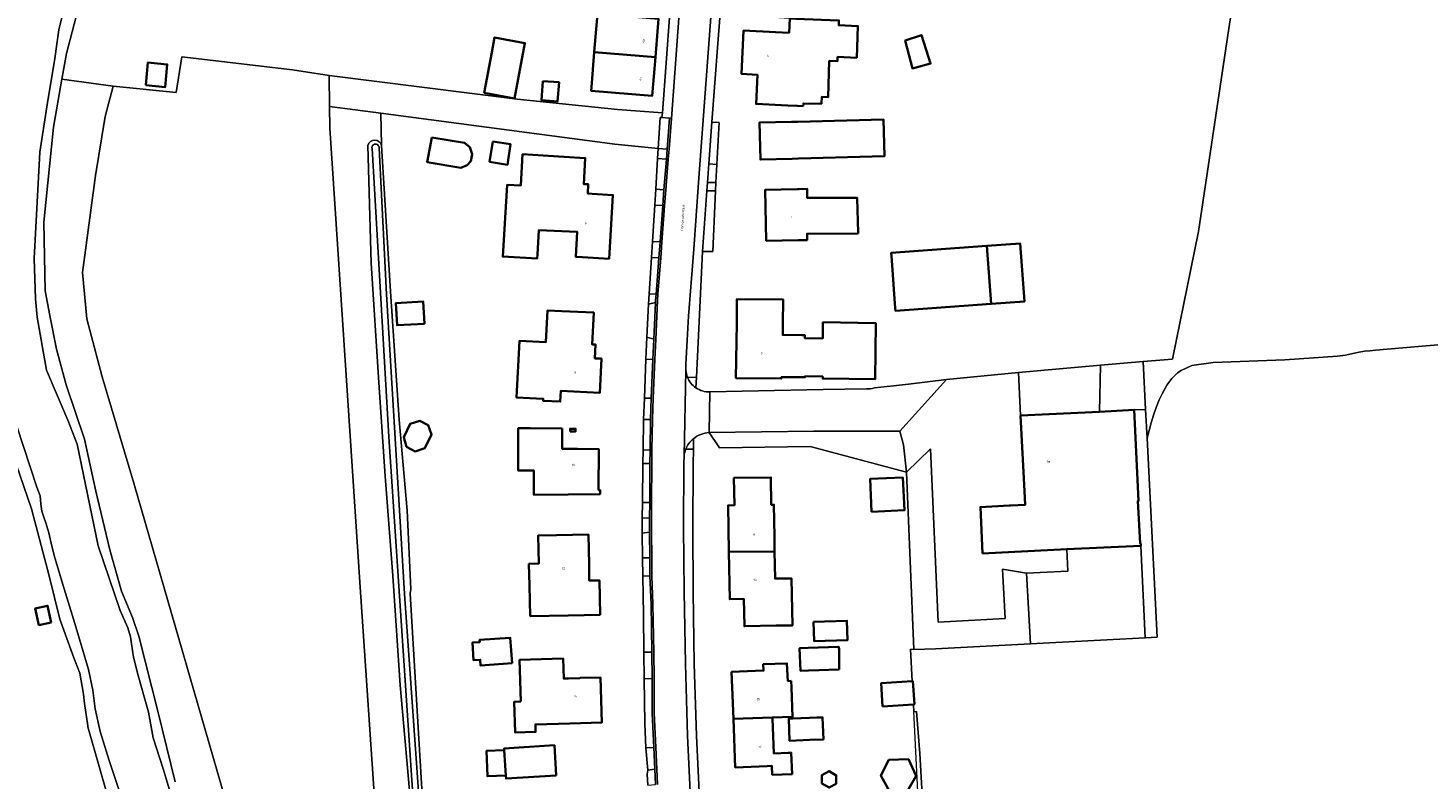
# Model space of a CAD drawing. Header units: metres. Extents: x 201541 to 204988, y 387833 to 394342.
# Tile 170 of 214: x 203635 to 203854, y 391605 to 391723. Entities that reach past the tile are written whole.
import ezdxf
from ezdxf.enums import TextEntityAlignment as Align

# ---------------------------------------------------------------- set-up
doc = ezdxf.new("R2010")
doc.units = ezdxf.units.M
doc.layers.get('Defpoints').update_dxf_attribs({"lineweight": 25})
for name, color, linetype, lineweight in [('B-WE-GR-BOUWLAND-GV', 80, 'Continuous', 13), ('B-WE-GR-GROENVOORZIENING-GV', 80, 'Continuous', 18), ('B-WE-GR-HOUTWAL-GV', 40, 'Continuous', 13), ('B-WE-IE-TERREINAFSCHEIDING_KUNSTMATIG_HEKWERK-G', 20, 'IE-TERREINAFSCHEIDING-KUNSTMATIG', 18), ('B-WE-IE-TERREINAFSCHEIDING_KUNSTMATIG_MUUR-G', 90, 'IE-TERREINAFSCHEIDING-KUNSTMATIG-DICHT', 18), ('B-WE-OG-BEBOUWING-GV', 7, 'Continuous', 35), ('B-WE-OG-BEBOUWING-T18', 10, 'Continuous', 18), ('B-WE-OG-BEBOUWING_LOODS-GV', 7, 'Continuous', 35), ('B-WE-OG-TERREIN_ERF-GV', 7, 'Continuous', 18), ('B-WE-OG-TERREIN_ONBEGROEID-GV', 7, 'Continuous', 18), ('B-WE-OG-WATER-GV', 130, 'Continuous', 18), ('B-WE-OG-WATER_SLOOT-GV', 120, 'Continuous', 18), ('B-WE-VH-ONVERHARD-GV', 252, 'Continuous', 18), ('B-WE-VH-VERHARDING_ASFALT-GV', 252, 'Continuous', 18), ('B-WE-VH-VERHARDING_BETON-GV', 252, 'Continuous', 18), ('B-WE-VH-VERHARDING_BETONSTRAATSTEEN-GV', 252, 'Continuous', 18), ('B-WE-VH-VERHARDING_GRASBETONSTEEN-GV', 70, 'Continuous', 18), ('B-WE-VH-VERHARDING_HALFVERHARDING-GV', 252, 'Continuous', 18), ('B-WE-VH-VERHARDING_OPEN-GV', 252, 'Continuous', 18), ('B-WE-VH-VERHARDING_STRAATBAKSTEEN-GV', 252, 'Continuous', 18), ('B-WE-VH-VERHARDING_TEGEL-GV', 252, 'Continuous', 18)]:
    doc.layers.add(name, color=color, linetype=linetype, lineweight=lineweight)
doc.styles.add('NLCS-ISO-M200-T18', font='NLCS-ISO.ttf', dxfattribs={"height": 0.36})
doc.linetypes.add('IE-TERREINAFSCHEIDING-KUNSTMATIG', pattern='A,4,[82,NLCS.SHX,S=0.75,R=90,X=0,Y=0],4,-2', length=10)
doc.linetypes.add('IE-TERREINAFSCHEIDING-KUNSTMATIG-DICHT', pattern='A,8,-1,[82,NLCS.SHX,S=0.75,R=90,X=0,Y=0],-1', length=10)

msp = doc.modelspace()

# ---------------------------------------------------------------- linework, layer by layer
at = {"layer": 'B-WE-GR-BOUWLAND-GV'}
msp.add_lwpolyline([(203866.731, 391674.142), (203845.931, 391672.367), (203845.072, 391672.306), (203844.217, 391672.224), (203843.37, 391672.098), (203842.847, 391671.988), (203841.707, 391671.685), (203841.244, 391671.583), (203840.013, 391671.446), (203831.75, 391670.866), (203820.488, 391670.477), (203817.145, 391669.98), (203815.475, 391669.21), (203814.92, 391668.818), (203814.023, 391667.935), (203813.262, 391666.896), (203812.503, 391665.536), (203812.065, 391664.594), (203811.59, 391663.411), (203811.176, 391662.216), (203810.808, 391661.012), (203810.47, 391659.802), (203810.148, 391658.589), (203811.733, 391627.429), (203809.874, 391627.332), (203791.866, 391626.388), (203777.013, 391625.609), (203773.615, 391625.499), (203773.113, 391625.526), (203773.367, 391620.51), (203773.478, 391620.517), (203773.712, 391616.893), (203773.551, 391616.883), (203773.61, 391615.724), (203774.01, 391615.744), (203774.526, 391609.205), (203775.8, 391587.157)], dxfattribs=at)
at = {"layer": 'B-WE-GR-GROENVOORZIENING-GV'}
msp.add_lwpolyline([(203828.421, 391757.624), (203822.938, 391722.813), (203818.232, 391690.996), (203814.118, 391670.959), (203809.536, 391670.613), (203809.918, 391663.102), (203810.148, 391658.589), (203810.47, 391659.802), (203810.808, 391661.012), (203811.176, 391662.216), (203811.59, 391663.411), (203812.065, 391664.594), (203812.503, 391665.536), (203813.262, 391666.896), (203814.023, 391667.935), (203814.92, 391668.818), (203815.475, 391669.21), (203817.145, 391669.98), (203820.488, 391670.477), (203831.75, 391670.866), (203840.013, 391671.446), (203841.244, 391671.583), (203841.707, 391671.685), (203842.847, 391671.988), (203843.37, 391672.098), (203844.217, 391672.224), (203845.072, 391672.306), (203845.931, 391672.367), (203866.731, 391674.142)], dxfattribs=at)
msp.add_lwpolyline([(203682.088, 391710.585), (203682.028, 391715.409), (203676.264, 391716.336), (203658.944, 391718.353), (203658.028, 391712.774), (203648.153, 391713.772), (203646.915, 391709.011), (203645.405, 391699.745), (203643.342, 391684.561), (203644.062, 391677.296), (203646.465, 391668.222), (203651.392, 391651.552), (203667.351, 391596.5), (203689.451, 391597.516), (203686.856, 391635.242), (203682.13, 391707.193)], close=True, dxfattribs=at)
at = {"layer": 'B-WE-GR-HOUTWAL-GV'}
for points in [[(203667.351, 391596.5), (203651.392, 391651.552), (203646.465, 391668.222), (203644.062, 391677.296), (203643.342, 391684.561), (203645.405, 391699.745), (203646.915, 391709.011), (203648.153, 391713.772), (203640.123, 391714.836), (203638.803, 391707.327), (203637.286, 391692.434), (203637.505, 391681.666), (203638.245, 391677.84), (203639.316, 391672.519), (203640.815, 391666.938), (203643.657, 391658.425), (203645.478, 391650.288), (203647.633, 391641.122), (203649.472, 391634.631), (203651.18, 391630.502), (203652.195, 391627.573), (203655.216, 391615.6), (203657.859, 391604.743)], [(203690.226, 391704.448), (203690.107, 391709.522), (203682.088, 391710.585), (203682.13, 391707.193), (203686.856, 391635.242), (203689.451, 391597.516)], [(203694.958, 391599.242), (203693.13, 391619.876), (203691.981, 391637.022), (203690.809, 391652.635), (203689.813, 391667.309), (203688.566, 391686.016), (203688.064, 391704.469)]]:
    msp.add_lwpolyline(points, dxfattribs=at)
msp.add_lwpolyline([(203688.064, 391704.469, -0.7775033), (203690.226, 391704.448)], format="xyb", dxfattribs=at)
at = {"layer": 'B-WE-IE-TERREINAFSCHEIDING_KUNSTMATIG_HEKWERK-G'}
for points in [[(203648.153, 391713.772), (203658.028, 391712.774), (203658.944, 391718.353), (203676.264, 391716.336), (203682.028, 391715.409)], [(203682.088, 391710.585), (203682.13, 391707.193), (203686.856, 391635.242), (203689.451, 391597.516), (203667.351, 391596.5), (203651.392, 391651.552), (203646.465, 391668.222), (203644.062, 391677.296), (203643.342, 391684.561), (203645.405, 391699.745), (203646.915, 391709.011), (203648.153, 391713.772)], [(203682.028, 391715.409), (203682.088, 391710.585)], [(203690.107, 391709.522), (203726.788, 391704.658), (203733.564, 391703.981)], [(203690.226, 391704.448), (203690.107, 391709.522)], [(203809.536, 391670.613), (203809.918, 391663.102)], [(203809.918, 391663.102), (203811.733, 391627.429)], [(203791.866, 391626.388), (203777.013, 391625.609), (203773.615, 391625.499)], [(203809.874, 391627.332), (203791.866, 391626.388)], [(203811.733, 391627.429), (203809.874, 391627.332)], [(203766.076, 391587.11), (203775.074, 391587.659), (203774.191, 391604.246), (203773.551, 391616.883)]]:
    msp.add_lwpolyline(points, dxfattribs=at)
at = {"layer": 'B-WE-IE-TERREINAFSCHEIDING_KUNSTMATIG_MUUR-G'}
msp.add_lwpolyline([(203742.525, 391697.35), (203742.111, 391687.871)], dxfattribs=at)
at = {"layer": 'B-WE-OG-BEBOUWING-GV'}
for points in [[(203733.115, 391718.295), (203733.606, 391724.329), (203724.031, 391725.109), (203723.54, 391719.075)], [(203756.29, 391710.639), (203756.306, 391711.056), (203759.144, 391710.993), (203759.195, 391712.062), (203760.167, 391712.029), (203760.351, 391717.702), (203761.643, 391717.652), (203761.67, 391718.333), (203764.657, 391718.214), (203764.856, 391723.17), (203761.85, 391723.291), (203761.881, 391724.057), (203755.105, 391724.326), (203754.162, 391724.364), (203754.073, 391722.127), (203751.929, 391722.228), (203746.938, 391722.463), (203746.62, 391715.669), (203749.107, 391715.553), (203748.892, 391710.967), (203753.886, 391710.732), (203755.372, 391710.662)], [(203706.316, 391712.693), (203711.045, 391711.811), (203712.667, 391720.507), (203707.938, 391721.39), (203707.502, 391719.052)], [(203772.24, 391720.917), (203773.421, 391716.541), (203776.237, 391717.301), (203774.837, 391721.739)], [(203723.54, 391719.075), (203723.096, 391713.62), (203723.049, 391713.041), (203732.624, 391712.261), (203733.115, 391718.295)], [(203653.262, 391713.887), (203656.295, 391713.586), (203656.652, 391717.169), (203653.615, 391717.471)], [(203715.503, 391714.552), (203715.271, 391711.555), (203717.792, 391711.36), (203718.025, 391714.357)], [(203755.421, 391708.19), (203754.424, 391708.163), (203749.425, 391708.036), (203749.572, 391702.256), (203754.57, 391702.382), (203755.534, 391702.408), (203768.996, 391702.778), (203768.837, 391708.558)], [(203698.097, 391705.732), (203697.381, 391701.838), (203702.641, 391700.944), (203703.649, 391701.369), (203704.205, 391702.016), (203704.427, 391703.101), (203704.045, 391704.18), (203703.224, 391704.895)], [(203707.664, 391705.078), (203707.137, 391701.914), (203709.937, 391701.442), (203710.412, 391704.667)], [(203717.146, 391702.782), (203712.318, 391703.08), (203712.016, 391698.18), (203709.908, 391698.31), (203709.216, 391687.06), (203714.594, 391686.729), (203714.635, 391687.393), (203714.871, 391691.213), (203720.891, 391690.91), (203720.651, 391687.022), (203720.87, 391687.008), (203725.861, 391686.7), (203726.478, 391696.696), (203723.235, 391696.896), (203722.516, 391696.94), (203722.605, 391698.377), (203721.886, 391698.422), (203722.136, 391702.474)], [(203755.476, 391689.615), (203755.784, 391689.621), (203756.89, 391689.643), (203756.883, 391690.617), (203764.884, 391690.671), (203764.883, 391690.824), (203764.721, 391696.169), (203764.72, 391696.282), (203756.912, 391696.237), (203756.913, 391697.648), (203755.627, 391697.622), (203755.331, 391697.617), (203750.332, 391697.527), (203750.477, 391689.524)], [(203785.055, 391688.716), (203785.717, 391679.653), (203790.958, 391680.036), (203790.296, 391689.099)], [(203696.947, 391676.53), (203696.756, 391680.006), (203692.455, 391679.77), (203692.646, 391676.294)], [(203759.34, 391668.241), (203759.334, 391667.947), (203767.537, 391667.842), (203767.65, 391676.643), (203759.374, 391676.752), (203759.341, 391674.219), (203756.55, 391674.255), (203756.556, 391674.722), (203756.075, 391674.728), (203753.083, 391674.767), (203753.106, 391676.529), (203753.147, 391680.305), (203745.904, 391680.4), (203745.855, 391676.624), (203745.744, 391668.017), (203752.835, 391667.931), (203752.837, 391668.131), (203756.204, 391668.139), (203756.544, 391668.14), (203756.548, 391668.298)], [(203718.464, 391678.488), (203716.21, 391678.587), (203715.955, 391673.63), (203711.813, 391673.836), (203711.373, 391664.968), (203715.539, 391664.762), (203715.524, 391664.453), (203718.216, 391664.32), (203718.299, 391665.993), (203724.433, 391665.719), (203724.672, 391671.057), (203723.643, 391671.103), (203723.739, 391673.251), (203723.239, 391673.273), (203723.459, 391678.268)], [(203693.701, 391658.736), (203694.142, 391657.236), (203695.485, 391656.519), (203697.023, 391657.025), (203698.025, 391659.194), (203697.536, 391660.609), (203696.197, 391661.306), (203694.7, 391660.849)], [(203784.354, 391640.537), (203797.597, 391641.18), (203809.178, 391641.742), (203809.173, 391642.063), (203809.069, 391642.098), (203808.71, 391648.786), (203808.815, 391648.753), (203808.126, 391663.015), (203802.678, 391662.749), (203790.341, 391662.152), (203790.926, 391650.318), (203791.033, 391648.15), (203788.806, 391648.036), (203788.54, 391648.023), (203784.035, 391647.802)], [(203718.519, 391660.097), (203713.52, 391660.143), (203711.637, 391660.162), (203711.628, 391653.527), (203714.085, 391653.524), (203714.075, 391649.725), (203719.464, 391649.781), (203724.463, 391649.833), (203724.456, 391650.469), (203724.208, 391650.471), (203724.245, 391656.881), (203720.916, 391656.918), (203718.49, 391656.946)], [(203719.748, 391659.653), (203720.617, 391659.65), (203720.618, 391660.078), (203720.618, 391660.08), (203720.215, 391660.081), (203719.75, 391660.083)], [(203751.769, 391643.166), (203751.695, 391648.165), (203751.277, 391648.159), (203751.213, 391652.458), (203745.427, 391652.373), (203745.505, 391648.074), (203744.505, 391648.059), (203744.637, 391640.778), (203751.807, 391640.84)], [(203767, 391647.046), (203772.158, 391647.317), (203771.888, 391652.455), (203766.748, 391652.204)], [(203719.464, 391630.825), (203724.463, 391630.92), (203724.36, 391636.305), (203722.762, 391636.275), (203722.752, 391636.762), (203722.73, 391638.284), (203722.72, 391638.791), (203722.63, 391643.477), (203717.632, 391643.382), (203714.731, 391643.327), (203714.842, 391638.941), (203713.303, 391638.895), (203713.388, 391635.489), (203713.509, 391630.712)], [(203752.058, 391629.218), (203754.578, 391629.264), (203754.444, 391636.623), (203754.249, 391636.62), (203751.876, 391636.582), (203751.807, 391640.84), (203744.637, 391640.778), (203744.772, 391633.367), (203746.981, 391633.406), (203747.059, 391629.127)], [(203638.456, 391629.739), (203637.895, 391632.331), (203635.964, 391631.914), (203636.525, 391629.321)], [(203757.871, 391629.821), (203757.973, 391626.788), (203763.233, 391626.963), (203763.131, 391629.997)], [(203710.681, 391623.325), (203710.384, 391627.336), (203705.568, 391626.979), (203705.593, 391626.647), (203704.444, 391626.563), (203704.646, 391623.79), (203705.675, 391623.865), (203705.74, 391622.967)], [(203712.024, 391617.315), (203710.998, 391617.288), (203711.126, 391612.478), (203714.342, 391612.564), (203714.311, 391613.733), (203719.737, 391613.903), (203724.734, 391614.06), (203724.514, 391621.117), (203721.337, 391621.017), (203721.261, 391621.015), (203719.517, 391620.96), (203718.761, 391620.936), (203718.655, 391624.085), (203711.85, 391623.859)], [(203761.939, 391622.646), (203761.927, 391625.59), (203761.814, 391625.921), (203757.034, 391625.739), (203755.699, 391625.689), (203755.834, 391622.147), (203757.103, 391622.195), (203761.909, 391622.365)], [(203754.414, 391620.564), (203753.872, 391620.537), (203753.725, 391623.307), (203750.027, 391623.167), (203750.065, 391622.168), (203745.069, 391621.98), (203745.347, 391614.594), (203751.392, 391614.831), (203751.44, 391614.833), (203754.627, 391614.935), (203754.452, 391619.548)], [(203768.722, 391616.572), (203773.551, 391616.883), (203773.712, 391616.893), (203773.478, 391620.517), (203773.367, 391620.51), (203768.489, 391620.197)], [(203745.347, 391614.594), (203745.632, 391607.015), (203750.629, 391607.203), (203751.374, 391607.231), (203751.427, 391605.853), (203754.536, 391605.97), (203754.41, 391609.314), (203754.221, 391609.307), (203753.919, 391609.295), (203751.652, 391609.21), (203751.447, 391614.648), (203751.44, 391614.833), (203751.392, 391614.831)], [(203758.399, 391614.811), (203757.248, 391614.767), (203754.637, 391614.669), (203754.02, 391614.646), (203754.15, 391611.195), (203757.316, 391611.314), (203759.457, 391611.395), (203759.327, 391614.846)], [(203709.45, 391609.709), (203706.641, 391609.6), (203706.796, 391605.612), (203709.699, 391605.725)], [(203717.596, 391605.746), (203717.299, 391610.483), (203709.432, 391609.99), (203709.45, 391609.709), (203709.699, 391605.725), (203709.729, 391605.252)], [(203759.19, 391604.505), (203760.325, 391603.832), (203761.428, 391604.451), (203761.46, 391605.744), (203760.325, 391606.417), (203759.222, 391605.798)], [(203768.462, 391605.716), (203769.83, 391603.186), (203772.577, 391603.239), (203773.972, 391605.684), (203772.776, 391608.272), (203769.696, 391608.217)]]:
    msp.add_lwpolyline(points, close=True, dxfattribs=at)
at = {"layer": 'B-WE-OG-BEBOUWING_LOODS-GV'}
msp.add_lwpolyline([(203785.717, 391679.653), (203785.055, 391688.716), (203770.059, 391687.62), (203770.093, 391687.146), (203770.691, 391678.974), (203770.721, 391678.557)], close=True, dxfattribs=at)
at = {"layer": 'B-WE-OG-TERREIN_ERF-GV'}
for points in [[(203650.362, 391788.505), (203650.322, 391788.243), (203650.437, 391788.038), (203651.819, 391785.578), (203652.292, 391784.549), (203651.494, 391779.979), (203648.689, 391756.596), (203646.249, 391742.951), (203643.828, 391730.294), (203640.835, 391718.889), (203640.123, 391714.836), (203648.153, 391713.772), (203658.028, 391712.774), (203658.944, 391718.353), (203676.264, 391716.336), (203682.028, 391715.409), (203711.464, 391711.733), (203727.161, 391710.103), (203734.209, 391709.571), (203737.096, 391748.787), (203737.969, 391758.946), (203738.214, 391762.92), (203738.216, 391762.962)], [(203741.627, 391665.839), (203759.386, 391666.209), (203766.194, 391666.319), (203766.51, 391666.314), (203766.824, 391666.343), (203767.134, 391666.405), (203767.435, 391666.5), (203770.452, 391666.793), (203772.765, 391667.053), (203778.732, 391667.81), (203790.009, 391668.876), (203802.866, 391670.021), (203809.536, 391670.613), (203814.118, 391670.959), (203818.232, 391690.996), (203822.938, 391722.813), (203828.421, 391757.624), (203824.651, 391758.314), (203823.897, 391758.473), (203825.011, 391764.068), (203826.252, 391773.025), (203826.329, 391773.813), (203825.09, 391773.934), (203815.95, 391774.872)], [(203756.306, 391711.056), (203756.29, 391710.639), (203755.372, 391710.662), (203753.886, 391710.732), (203748.892, 391710.967), (203749.107, 391715.553), (203746.62, 391715.669), (203746.938, 391722.463), (203751.929, 391722.228), (203754.073, 391722.127), (203754.162, 391724.364), (203751.552, 391724.524), (203743.305, 391725.249), (203743.237, 391724.437), (203742.899, 391720.417), (203741.98, 391708.133), (203743.097, 391708.066), (203742.746, 391701.495), (203742.594, 391698.64), (203742.525, 391697.35), (203742.111, 391687.871), (203740.513, 391687.871), (203739.541, 391668.13), (203739.461, 391666.495)], [(203764.856, 391723.17), (203764.657, 391718.214), (203761.67, 391718.333), (203761.643, 391717.652), (203760.351, 391717.702), (203760.167, 391712.029), (203759.195, 391712.062), (203759.144, 391710.993), (203756.306, 391711.056)], [(203731.948, 391604.24), (203731.845, 391605.922), (203731.915, 391606.574), (203731.633, 391610.069), (203731.481, 391613.876), (203731.374, 391620.899), (203731.333, 391625.061), (203731.278, 391630.964), (203731.156, 391636.998), (203731.099, 391639.858), (203731.026, 391643.723), (203731.059, 391646.086), (203731.093, 391648.496), (203731.179, 391654.623), (203731.209, 391656.72), (203731.257, 391661.51), (203731.391, 391664.862), (203731.636, 391670.999), (203731.773, 391674.417), (203732.043, 391679.592), (203732.144, 391681.192), (203732.505, 391686.919), (203732.664, 391689.425), (203733.022, 391695.108), (203733.182, 391697.638), (203733.464, 391702.441), (203733.564, 391703.981), (203726.788, 391704.658), (203690.107, 391709.522), (203690.226, 391704.448), (203691.626, 391681.568), (203692.995, 391661.46), (203694.217, 391647.274), (203694.8, 391634.916), (203694.701, 391634.238), (203696.809, 391599.254)], [(203781.722, 391587.415), (203775.8, 391587.157), (203774.526, 391609.205), (203774.01, 391615.744), (203773.61, 391615.724), (203773.551, 391616.883), (203768.722, 391616.572), (203768.489, 391620.197), (203773.367, 391620.51), (203773.113, 391625.526), (203773.615, 391625.499), (203772.478, 391653.26), (203757.366, 391657.306), (203743.172, 391657.078), (203741.528, 391659.462)], [(203739.089, 391658.514), (203739.077, 391657.001), (203739.076, 391656.877), (203739.056, 391654.483), (203739.01, 391644.488), (203739.052, 391634.494), (203739.221, 391623.222), (203739.575, 391611.956), (203740.09, 391600.967), (203740.728, 391589.985), (203741.306, 391579.712), (203742.259, 391569.468), (203743.405, 391559.331), (203744.93, 391549.244), (203745.345, 391546.425), (203745.771, 391543.609)], [(203647.626, 391601.274), (203644.217, 391613.369), (203644.225, 391613.52), (203643.661, 391617.04), (203643.538, 391618.502), (203642.947, 391621.792), (203641.831, 391624.608), (203641.518, 391625.489), (203639.824, 391630.21), (203638.157, 391637.051), (203635.362, 391647.515), (203632.983, 391654.534)]]:
    msp.add_lwpolyline(points, dxfattribs=at)
for points in [[(203723.096, 391713.62), (203723.54, 391719.075), (203724.031, 391725.109), (203733.606, 391724.329), (203733.115, 391718.295), (203732.624, 391712.261), (203723.049, 391713.041)], [(203707.502, 391719.052), (203707.938, 391721.39), (203712.667, 391720.507), (203711.045, 391711.811), (203706.316, 391712.693)], [(203773.421, 391716.541), (203772.24, 391720.917), (203774.837, 391721.739), (203776.237, 391717.301)], [(203653.262, 391713.887), (203653.615, 391717.471), (203656.652, 391717.169), (203656.295, 391713.586)], [(203715.503, 391714.552), (203718.025, 391714.357), (203717.792, 391711.36), (203715.271, 391711.555)], [(203755.534, 391702.408), (203754.57, 391702.382), (203749.572, 391702.256), (203749.425, 391708.036), (203754.424, 391708.163), (203755.421, 391708.19), (203768.837, 391708.558), (203768.996, 391702.778)], [(203698.097, 391705.732), (203703.224, 391704.895), (203704.045, 391704.18), (203704.427, 391703.101), (203704.205, 391702.016), (203703.649, 391701.369), (203702.641, 391700.944), (203697.381, 391701.838)], [(203707.664, 391705.078), (203710.412, 391704.667), (203709.937, 391701.442), (203707.137, 391701.914)], [(203717.146, 391702.782), (203722.136, 391702.474), (203721.886, 391698.422), (203722.605, 391698.377), (203722.516, 391696.94), (203723.235, 391696.896), (203726.478, 391696.696), (203725.861, 391686.7), (203720.87, 391687.008), (203720.651, 391687.022), (203720.891, 391690.91), (203714.871, 391691.213), (203714.635, 391687.393), (203714.594, 391686.729), (203709.216, 391687.06), (203709.908, 391698.31), (203712.016, 391698.18), (203712.318, 391703.08)], [(203755.784, 391689.621), (203755.476, 391689.615), (203750.477, 391689.524), (203750.332, 391697.527), (203755.331, 391697.617), (203755.627, 391697.622), (203756.913, 391697.648), (203756.912, 391696.237), (203764.72, 391696.282), (203764.721, 391696.169), (203764.883, 391690.824), (203764.884, 391690.671), (203756.883, 391690.617), (203756.89, 391689.643)], [(203785.717, 391679.653), (203770.721, 391678.557), (203770.691, 391678.974), (203770.093, 391687.146), (203770.059, 391687.62), (203785.055, 391688.716), (203790.296, 391689.099), (203790.958, 391680.036)], [(203696.947, 391676.53), (203692.646, 391676.294), (203692.455, 391679.77), (203696.756, 391680.006)], [(203756.204, 391668.139), (203752.837, 391668.131), (203752.835, 391667.931), (203745.744, 391668.017), (203745.855, 391676.624), (203745.904, 391680.4), (203753.147, 391680.305), (203753.106, 391676.529), (203753.083, 391674.767), (203756.075, 391674.728), (203756.556, 391674.722), (203756.55, 391674.255), (203759.341, 391674.219), (203759.374, 391676.752), (203767.65, 391676.643), (203767.537, 391667.842), (203759.334, 391667.947), (203759.34, 391668.241), (203756.548, 391668.298), (203756.544, 391668.14)], [(203716.21, 391678.587), (203718.464, 391678.488), (203723.459, 391678.268), (203723.239, 391673.273), (203723.739, 391673.251), (203723.643, 391671.103), (203724.672, 391671.057), (203724.433, 391665.719), (203718.299, 391665.993), (203718.216, 391664.32), (203715.524, 391664.453), (203715.539, 391664.762), (203711.373, 391664.968), (203711.813, 391673.836), (203715.955, 391673.63)], [(203693.701, 391658.736), (203694.7, 391660.849), (203696.197, 391661.306), (203697.536, 391660.609), (203698.025, 391659.194), (203697.023, 391657.025), (203695.485, 391656.519), (203694.142, 391657.236)], [(203720.916, 391656.918), (203724.245, 391656.881), (203724.208, 391650.471), (203724.456, 391650.469), (203724.463, 391649.833), (203719.464, 391649.781), (203714.075, 391649.725), (203714.085, 391653.524), (203711.628, 391653.527), (203711.637, 391660.162), (203713.52, 391660.143), (203718.519, 391660.097), (203718.49, 391656.946)], [(203720.215, 391660.081), (203720.618, 391660.08), (203720.618, 391660.078), (203720.617, 391659.65), (203719.748, 391659.653), (203719.75, 391660.083)], [(203751.876, 391636.582), (203754.249, 391636.62), (203754.444, 391636.623), (203754.578, 391629.264), (203752.058, 391629.218), (203747.059, 391629.127), (203746.981, 391633.406), (203744.772, 391633.367), (203744.637, 391640.778), (203744.505, 391648.059), (203745.505, 391648.074), (203745.427, 391652.373), (203751.213, 391652.458), (203751.277, 391648.159), (203751.695, 391648.165), (203751.769, 391643.166), (203751.807, 391640.84)], [(203771.888, 391652.455), (203772.158, 391647.317), (203767, 391647.046), (203766.748, 391652.204)], [(203722.73, 391638.284), (203722.752, 391636.762), (203722.762, 391636.275), (203724.36, 391636.305), (203724.463, 391630.92), (203719.464, 391630.825), (203713.509, 391630.712), (203713.388, 391635.489), (203713.303, 391638.895), (203714.842, 391638.941), (203714.731, 391643.327), (203717.632, 391643.382), (203722.63, 391643.477), (203722.72, 391638.791)], [(203638.456, 391629.739), (203636.525, 391629.321), (203635.964, 391631.914), (203637.895, 391632.331)], [(203757.871, 391629.821), (203763.131, 391629.997), (203763.233, 391626.963), (203757.973, 391626.788)], [(203710.681, 391623.325), (203705.74, 391622.967), (203705.675, 391623.865), (203704.646, 391623.79), (203704.444, 391626.563), (203705.593, 391626.647), (203705.568, 391626.979), (203710.384, 391627.336)], [(203719.517, 391620.96), (203721.261, 391621.015), (203721.337, 391621.017), (203724.514, 391621.117), (203724.734, 391614.06), (203719.737, 391613.903), (203714.311, 391613.733), (203714.342, 391612.564), (203711.126, 391612.478), (203710.998, 391617.288), (203712.024, 391617.315), (203711.85, 391623.859), (203718.655, 391624.085), (203718.761, 391620.936)], [(203761.939, 391622.646), (203761.909, 391622.365), (203757.103, 391622.195), (203755.834, 391622.147), (203755.699, 391625.689), (203757.034, 391625.739), (203761.814, 391625.921), (203761.927, 391625.59)], [(203753.725, 391623.307), (203753.872, 391620.537), (203754.414, 391620.564), (203754.452, 391619.548), (203754.627, 391614.935), (203751.44, 391614.833), (203751.447, 391614.648), (203751.652, 391609.21), (203753.919, 391609.295), (203754.221, 391609.307), (203754.41, 391609.314), (203754.536, 391605.97), (203751.427, 391605.853), (203751.374, 391607.231), (203750.629, 391607.203), (203745.632, 391607.015), (203745.347, 391614.594), (203745.069, 391621.98), (203750.065, 391622.168), (203750.027, 391623.167)], [(203757.248, 391614.767), (203758.399, 391614.811), (203759.327, 391614.846), (203759.457, 391611.395), (203757.316, 391611.314), (203754.15, 391611.195), (203754.02, 391614.646), (203754.637, 391614.669)], [(203717.596, 391605.746), (203709.729, 391605.252), (203709.699, 391605.725), (203706.796, 391605.612), (203706.641, 391609.6), (203709.45, 391609.709), (203709.432, 391609.99), (203717.299, 391610.483)], [(203759.19, 391604.505), (203759.222, 391605.798), (203760.325, 391606.417), (203761.46, 391605.744), (203761.428, 391604.451), (203760.325, 391603.832)], [(203769.696, 391608.217), (203772.776, 391608.272), (203773.972, 391605.684), (203772.577, 391603.239), (203769.83, 391603.186), (203768.462, 391605.716)]]:
    msp.add_lwpolyline(points, close=True, dxfattribs=at)
for points in [[(203739.461, 391666.495, 0.1571029), (203741.627, 391665.839)], [(203741.528, 391659.462, 0.156971), (203739.089, 391658.514)]]:
    msp.add_lwpolyline(points, format="xyb", dxfattribs=at)
at = {"layer": 'B-WE-OG-TERREIN_ONBEGROEID-GV'}
for points in [[(203741.49, 391701.589), (203742.746, 391701.495), (203743.097, 391708.066), (203741.98, 391708.133)], [(203740.513, 391687.871), (203742.111, 391687.871), (203742.525, 391697.35), (203741.19, 391697.361)]]:
    msp.add_lwpolyline(points, close=True, dxfattribs=at)
at = {"layer": 'B-WE-OG-WATER-GV'}
for points in [[(203657.161, 391602.962), (203655.976, 391606.768), (203654.456, 391611.653), (203653.689, 391615.639), (203652.097, 391621.383), (203651.335, 391624.272), (203651.051, 391626.394), (203650.881, 391627.493), (203650.481, 391628.89), (203649.29, 391631.576), (203645.81, 391641.71), (203642.523, 391657.671), (203641.078, 391661.426), (203637.706, 391669.275), (203636.257, 391677.548), (203635.974, 391680.453), (203635.781, 391686.746), (203636.674, 391703.393), (203637.77, 391710.539), (203639.003, 391718.094), (203639.654, 391722.565), (203640.997, 391728.174)], [(203688.725, 391703.971), (203691.341, 391658.792), (203695.327, 391599.581)], [(203696.25, 391599.581), (203693.82, 391634.212), (203691.003, 391681.17), (203689.825, 391704.016)], [(203633.071, 391660.463), (203636.192, 391650.903), (203636.713, 391649.551), (203636.859, 391648.269), (203636.989, 391647.169), (203637.285, 391646.24), (203637.621, 391645.336), (203638.104, 391643.787), (203638.552, 391641.692), (203639.02, 391639.828), (203640.478, 391634.972), (203642.183, 391629.562), (203644.301, 391622.35), (203644.96, 391619.127), (203645.342, 391616.165), (203646.147, 391612.629), (203647.557, 391608.109), (203649.858, 391601.202)]]:
    msp.add_lwpolyline(points, dxfattribs=at)
msp.add_lwpolyline([(203689.825, 391704.016, 1.2392556), (203688.725, 391703.971)], format="xyb", dxfattribs=at)
at = {"layer": 'B-WE-OG-WATER_SLOOT-GV'}
for points in [[(203657.859, 391604.743), (203655.216, 391615.6), (203652.195, 391627.573), (203651.18, 391630.502), (203649.472, 391634.631), (203647.633, 391641.122), (203645.478, 391650.288), (203643.657, 391658.425), (203640.815, 391666.938), (203639.316, 391672.519), (203638.245, 391677.84), (203637.505, 391681.666), (203637.286, 391692.434), (203638.803, 391707.327), (203640.123, 391714.836), (203640.835, 391718.889), (203643.828, 391730.294)], [(203640.997, 391728.174), (203639.654, 391722.565), (203639.003, 391718.094), (203637.77, 391710.539), (203636.674, 391703.393), (203635.781, 391686.746), (203635.974, 391680.453), (203636.257, 391677.548), (203637.706, 391669.275), (203641.078, 391661.426), (203642.523, 391657.671), (203645.81, 391641.71), (203649.29, 391631.576), (203650.481, 391628.89), (203650.881, 391627.493), (203651.051, 391626.394), (203651.335, 391624.272), (203652.097, 391621.383), (203653.689, 391615.639), (203654.456, 391611.653), (203655.976, 391606.768), (203657.161, 391602.962)], [(203688.064, 391704.469), (203688.566, 391686.016), (203689.813, 391667.309), (203690.809, 391652.635), (203691.981, 391637.022), (203693.13, 391619.876), (203694.958, 391599.242)], [(203695.327, 391599.581), (203691.341, 391658.792), (203688.725, 391703.971)], [(203689.825, 391704.016), (203691.003, 391681.17), (203693.82, 391634.212), (203696.25, 391599.581)], [(203696.809, 391599.254), (203694.701, 391634.238), (203694.8, 391634.916), (203694.217, 391647.274), (203692.995, 391661.46), (203691.626, 391681.568), (203690.226, 391704.448)], [(203649.858, 391601.202), (203647.557, 391608.109), (203646.147, 391612.629), (203645.342, 391616.165), (203644.96, 391619.127), (203644.301, 391622.35), (203642.183, 391629.562), (203640.478, 391634.972), (203639.02, 391639.828), (203638.552, 391641.692), (203638.104, 391643.787), (203637.621, 391645.336), (203637.285, 391646.24), (203636.989, 391647.169), (203636.859, 391648.269), (203636.713, 391649.551), (203636.192, 391650.903), (203633.071, 391660.463)], [(203632.983, 391654.534), (203635.362, 391647.515), (203638.157, 391637.051), (203639.824, 391630.21), (203641.518, 391625.489), (203641.831, 391624.608), (203642.947, 391621.792), (203643.538, 391618.502), (203643.661, 391617.04), (203644.225, 391613.52), (203644.217, 391613.369), (203647.626, 391601.274)]]:
    msp.add_lwpolyline(points, dxfattribs=at)
for points in [[(203690.226, 391704.448, 0.7775033), (203688.064, 391704.469)], [(203688.725, 391703.971, -1.2392556), (203689.825, 391704.016)]]:
    msp.add_lwpolyline(points, format="xyb", dxfattribs=at)
at = {"layer": 'B-WE-VH-ONVERHARD-GV'}
for points in [[(203682.088, 391710.585), (203690.107, 391709.522), (203726.788, 391704.658), (203733.564, 391703.981), (203733.882, 391708.849), (203734.154, 391708.824), (203734.209, 391709.571), (203727.161, 391710.103), (203711.464, 391711.733), (203682.028, 391715.409)], [(203733.882, 391708.849), (203733.564, 391703.981), (203734.956, 391703.881), (203735.333, 391708.717), (203734.154, 391708.824)], [(203741.27, 391698.651), (203742.594, 391698.64), (203742.746, 391701.495), (203741.49, 391701.589)], [(203733.182, 391697.638), (203733.022, 391695.108), (203734.273, 391695.034), (203734.461, 391697.529)], [(203732.664, 391689.425), (203732.505, 391686.919), (203733.657, 391686.848), (203733.845, 391689.347)], [(203732.144, 391681.192), (203732.043, 391679.592), (203733.14, 391679.844), (203733.157, 391680.209), (203733.229, 391681.164)], [(203731.773, 391674.417), (203731.636, 391670.999), (203732.745, 391670.945), (203732.877, 391674.06), (203732.88, 391674.125)], [(203731.391, 391664.862), (203731.257, 391661.51), (203732.356, 391661.53), (203732.356, 391661.543), (203732.462, 391664.846)], [(203731.209, 391656.72), (203731.179, 391654.623), (203732.274, 391654.647), (203732.288, 391656.775)], [(203731.093, 391648.496), (203731.059, 391646.086), (203732.218, 391646.097), (203732.233, 391648.505)], [(203731.099, 391639.858), (203731.156, 391636.998), (203732.266, 391637.029), (203732.263, 391639.857)], [(203731.845, 391605.922), (203731.948, 391604.24), (203733.159, 391604.304), (203733.043, 391606.714), (203731.915, 391606.574)]]:
    msp.add_lwpolyline(points, close=True, dxfattribs=at)
at = {"layer": 'B-WE-VH-VERHARDING_ASFALT-GV'}
for points in [[(203738.581, 391748.727), (203735.632, 391708.69), (203735.255, 391703.859), (203735.134, 391702.298), (203734.76, 391697.503), (203734.573, 391695.016), (203734.144, 391689.327), (203733.956, 391686.83), (203733.529, 391681.156), (203733.456, 391680.191), (203733.177, 391674.047), (203733.044, 391670.93), (203732.762, 391664.841), (203732.656, 391661.536), (203732.588, 391656.79), (203732.574, 391654.645), (203732.533, 391648.507), (203732.518, 391646.1), (203732.503, 391643.878), (203732.563, 391639.859), (203732.566, 391637.037), (203732.739, 391632.573), (203732.862, 391625.09), (203732.921, 391620.941), (203732.917, 391615.534), (203733.201, 391610.136), (203733.342, 391606.751), (203733.459, 391604.32)], [(203738.655, 391600.993), (203738.153, 391611.975), (203737.813, 391623.261), (203737.632, 391634.551), (203737.529, 391644.582), (203737.57, 391654.614), (203737.618, 391655.804), (203737.891, 391669.225), (203737.906, 391669.961), (203737.91, 391670.163), (203738.102, 391673.934), (203738.328, 391677.704), (203739.133, 391688.205), (203739.851, 391698.682), (203740.64, 391709.147), (203741.818, 391724.552)], [(203737.891, 391669.225), (203737.618, 391655.804)], [(203741.528, 391659.462), (203741.627, 391665.839)]]:
    msp.add_lwpolyline(points, dxfattribs=at)
for points in [[(203738.137, 391668.165, -0.0735637), (203737.891, 391669.225)], [(203739.461, 391666.495, -0.1483229), (203738.137, 391668.165)], [(203741.627, 391665.839, -0.1571029), (203739.461, 391666.495)], [(203739.089, 391658.514, -0.156971), (203741.528, 391659.462)], [(203737.618, 391655.804, -0.0712498), (203737.875, 391656.887)], [(203737.875, 391656.887, -0.1323262), (203739.089, 391658.514)]]:
    msp.add_lwpolyline(points, format="xyb", dxfattribs=at)
msp.add_lwpolyline([(203741.528, 391659.462), (203757.934, 391659.713), (203771.394, 391659.719), (203778.732, 391667.81), (203772.765, 391667.053), (203770.452, 391666.793), (203767.435, 391666.5), (203767.134, 391666.405), (203766.824, 391666.343), (203766.51, 391666.314), (203766.194, 391666.319), (203759.386, 391666.209), (203741.627, 391665.839)], close=True, dxfattribs=at)
at = {"layer": 'B-WE-VH-VERHARDING_BETON-GV'}
msp.add_lwpolyline([(203802.678, 391662.749), (203802.866, 391670.021), (203790.009, 391668.876), (203790.341, 391662.152)], close=True, dxfattribs=at)
at = {"layer": 'B-WE-VH-VERHARDING_BETONSTRAATSTEEN-GV'}
for points in [[(203733.464, 391702.441), (203733.182, 391697.638), (203734.461, 391697.529), (203734.835, 391702.323)], [(203732.043, 391679.592), (203731.773, 391674.417), (203732.88, 391674.125), (203733.14, 391679.844)], [(203802.678, 391662.749), (203808.126, 391663.015), (203809.918, 391663.102), (203809.536, 391670.613), (203802.866, 391670.021)], [(203797.597, 391641.18), (203784.354, 391640.537), (203784.035, 391647.802), (203788.54, 391648.023), (203788.806, 391648.036), (203791.033, 391648.15), (203790.926, 391650.318), (203790.341, 391662.152), (203790.009, 391668.876), (203778.732, 391667.81), (203771.394, 391659.719), (203771.987, 391657.551), (203772.478, 391653.26), (203776.244, 391656.911), (203777.435, 391629.787), (203787.933, 391630.335), (203787.528, 391638.07), (203791.288, 391637.422), (203797.763, 391637.761)], [(203731.257, 391661.51), (203731.209, 391656.72), (203732.288, 391656.775), (203732.288, 391656.793), (203732.356, 391661.53)], [(203771.394, 391659.719), (203757.934, 391659.713), (203741.528, 391659.462), (203743.172, 391657.078), (203757.366, 391657.306), (203772.478, 391653.26), (203771.987, 391657.551)], [(203773.615, 391625.499), (203777.013, 391625.609), (203791.866, 391626.388), (203791.288, 391637.422), (203787.528, 391638.07), (203787.933, 391630.335), (203777.435, 391629.787), (203776.244, 391656.911), (203772.478, 391653.26)], [(203731.026, 391643.723), (203731.099, 391639.858), (203732.263, 391639.857), (203732.203, 391643.847)], [(203797.597, 391641.18), (203797.763, 391637.761), (203791.288, 391637.422), (203791.866, 391626.388), (203809.874, 391627.332), (203809.178, 391641.742)], [(203731.333, 391625.061), (203731.374, 391620.899), (203732.621, 391620.933), (203732.562, 391625.084)], [(203731.633, 391610.069), (203731.915, 391606.574), (203733.043, 391606.714), (203733.042, 391606.738), (203732.901, 391610.123)]]:
    msp.add_lwpolyline(points, close=True, dxfattribs=at)
at = {"layer": 'B-WE-VH-VERHARDING_GRASBETONSTEEN-GV'}
for points in [[(203733.022, 391695.108), (203732.664, 391689.425), (203733.845, 391689.347), (203734.273, 391695.034)], [(203732.505, 391686.919), (203732.144, 391681.192), (203733.229, 391681.164), (203733.23, 391681.179), (203733.657, 391686.848)], [(203731.636, 391670.999), (203731.391, 391664.862), (203732.462, 391664.846), (203732.745, 391670.945)], [(203731.179, 391654.623), (203731.093, 391648.496), (203732.233, 391648.505), (203732.274, 391654.647)], [(203731.059, 391646.086), (203731.026, 391643.723), (203732.203, 391643.847), (203732.203, 391643.877), (203732.218, 391646.097)], [(203731.278, 391630.964), (203731.333, 391625.061), (203732.562, 391625.084), (203732.439, 391632.564), (203732.266, 391637.029), (203731.156, 391636.998)], [(203731.374, 391620.899), (203731.481, 391613.876), (203731.633, 391610.069), (203732.901, 391610.123), (203732.617, 391615.526), (203732.621, 391620.933)]]:
    msp.add_lwpolyline(points, close=True, dxfattribs=at)
at = {"layer": 'B-WE-VH-VERHARDING_HALFVERHARDING-GV'}
for points in [[(203733.564, 391703.981), (203733.464, 391702.441), (203734.835, 391702.323), (203734.956, 391703.881)], [(203809.178, 391641.742), (203809.874, 391627.332), (203811.733, 391627.429), (203810.148, 391658.589), (203809.918, 391663.102), (203808.126, 391663.015), (203808.815, 391648.753), (203808.71, 391648.786), (203809.069, 391642.098), (203809.173, 391642.063)]]:
    msp.add_lwpolyline(points, close=True, dxfattribs=at)
at = {"layer": 'B-WE-VH-VERHARDING_OPEN-GV'}
msp.add_lwpolyline([(203733.459, 391604.32), (203733.342, 391606.751), (203733.201, 391610.136), (203732.917, 391615.534), (203732.921, 391620.941), (203732.862, 391625.09), (203732.739, 391632.573), (203732.566, 391637.037), (203732.563, 391639.859), (203732.503, 391643.878), (203732.518, 391646.1), (203732.533, 391648.507), (203732.574, 391654.645), (203732.588, 391656.79), (203732.656, 391661.536), (203732.762, 391664.841), (203733.044, 391670.93), (203733.177, 391674.047), (203733.456, 391680.191), (203733.529, 391681.156), (203733.956, 391686.83), (203734.144, 391689.327), (203734.573, 391695.016), (203734.76, 391697.503), (203735.134, 391702.298), (203735.255, 391703.859), (203735.632, 391708.69), (203735.534, 391708.699), (203735.333, 391708.717), (203734.956, 391703.881), (203734.835, 391702.323), (203734.461, 391697.529), (203734.273, 391695.034), (203733.845, 391689.347), (203733.657, 391686.848), (203733.23, 391681.179), (203733.229, 391681.164), (203733.157, 391680.209), (203733.14, 391679.844), (203732.88, 391674.125), (203732.877, 391674.06), (203732.745, 391670.945), (203732.462, 391664.846), (203732.356, 391661.543), (203732.356, 391661.53), (203732.288, 391656.793), (203732.288, 391656.775), (203732.274, 391654.647), (203732.233, 391648.505), (203732.218, 391646.097), (203732.203, 391643.877), (203732.203, 391643.847), (203732.263, 391639.857), (203732.266, 391637.029), (203732.439, 391632.564), (203732.562, 391625.084), (203732.621, 391620.933), (203732.617, 391615.526), (203732.901, 391610.123), (203733.042, 391606.738), (203733.043, 391606.714), (203733.159, 391604.304)], dxfattribs=at)
at = {"layer": 'B-WE-VH-VERHARDING_STRAATBAKSTEEN-GV'}
for points in [[(203739.541, 391668.13), (203738.137, 391668.165)], [(203739.461, 391666.495), (203739.541, 391668.13)], [(203737.875, 391656.887), (203739.076, 391656.877), (203739.077, 391657.001)], [(203739.077, 391657.001), (203739.089, 391658.514)]]:
    msp.add_lwpolyline(points, dxfattribs=at)
for points in [[(203738.137, 391668.165, 0.1483229), (203739.461, 391666.495)], [(203739.089, 391658.514, 0.1323262), (203737.875, 391656.887)]]:
    msp.add_lwpolyline(points, format="xyb", dxfattribs=at)
at = {"layer": 'B-WE-VH-VERHARDING_TEGEL-GV'}
for points in [[(203737.969, 391758.946), (203737.096, 391748.787), (203734.209, 391709.571), (203734.154, 391708.824), (203735.333, 391708.717), (203735.534, 391708.699), (203735.632, 391708.69), (203738.581, 391748.727), (203739.364, 391758.841), (203739.644, 391762.863), (203738.216, 391762.962), (203738.214, 391762.92)], [(203741.27, 391698.651), (203741.19, 391697.361), (203742.525, 391697.35), (203742.594, 391698.64)]]:
    msp.add_lwpolyline(points, close=True, dxfattribs=at)
for points in [[(203738.137, 391668.165), (203739.541, 391668.13), (203740.513, 391687.871), (203741.19, 391697.361), (203741.27, 391698.651), (203741.49, 391701.589), (203741.98, 391708.133), (203742.899, 391720.417), (203743.237, 391724.437), (203742.167, 391724.527), (203741.818, 391724.552), (203740.64, 391709.147), (203739.851, 391698.682), (203739.133, 391688.205), (203738.328, 391677.704), (203738.102, 391673.934), (203737.91, 391670.163)], [(203737.91, 391670.163), (203737.906, 391669.961), (203737.891, 391669.225)], [(203745.771, 391543.609), (203745.345, 391546.425), (203744.93, 391549.244), (203743.405, 391559.331), (203742.259, 391569.468), (203741.306, 391579.712), (203740.728, 391589.985), (203740.09, 391600.967), (203739.575, 391611.956), (203739.221, 391623.222), (203739.052, 391634.494), (203739.01, 391644.488), (203739.056, 391654.483), (203739.076, 391656.877), (203737.875, 391656.887)], [(203737.618, 391655.804), (203737.57, 391654.614), (203737.529, 391644.582), (203737.632, 391634.551), (203737.813, 391623.261), (203738.153, 391611.975), (203738.655, 391600.993), (203739.268, 391590.017), (203739.896, 391579.627), (203740.853, 391569.262), (203741.998, 391559.092), (203743.472, 391548.966), (203743.914, 391546.154), (203744.369, 391543.344)]]:
    msp.add_lwpolyline(points, dxfattribs=at)
for points in [[(203737.891, 391669.225, 0.0735637), (203738.137, 391668.165)], [(203737.875, 391656.887, 0.0712498), (203737.618, 391655.804)]]:
    msp.add_lwpolyline(points, format="xyb", dxfattribs=at)

# ---------------------------------------------------------------- texts
at = {"layer": 'B-WE-OG-BEBOUWING-T18', "style": 'NLCS-ISO-M200-T18'}
for s, rotation, p in [('4b', 85.3, (203731.252, 391720.866)), ('5', 357.4, (203750.758, 391718.527)), ('4c', 85.3, (203730.766, 391714.897)), ('6', 356.5, (203722.198, 391692.289)), ('7', 1, (203754.41, 391693.245)), ('9', 359.3, (203749.795, 391671.917)), ('8', 357.5, (203720.572, 391668.918)), ('10', 359.7, (203720.231, 391654.402)), ('9a', 2.8, (203794.703, 391654.926)), ('11', 1, (203748.589, 391643.474)), ('12', 0.8, (203718.731, 391638.168)), ('13', 1, (203748.717, 391636.41)), ('14', 1.7, (203720.604, 391618.167)), ('15', 2.1, (203749.233, 391617.686)), ('17', 2.1, (203749.515, 391610.204))]:
    msp.add_text(s, height=0.36, rotation=rotation, dxfattribs=at).set_placement(p, align=Align.MIDDLE)
at = {"layer": 'Defpoints', "color": 250, "style": 'NLCS-ISO-M200-T18'}
msp.add_text('Dorpbroekstraat', height=0.36, rotation=86.6, dxfattribs=at).set_placement((203737.452, 391693.153), align=Align.MIDDLE)

doc.saveas('drawing.dxf')
